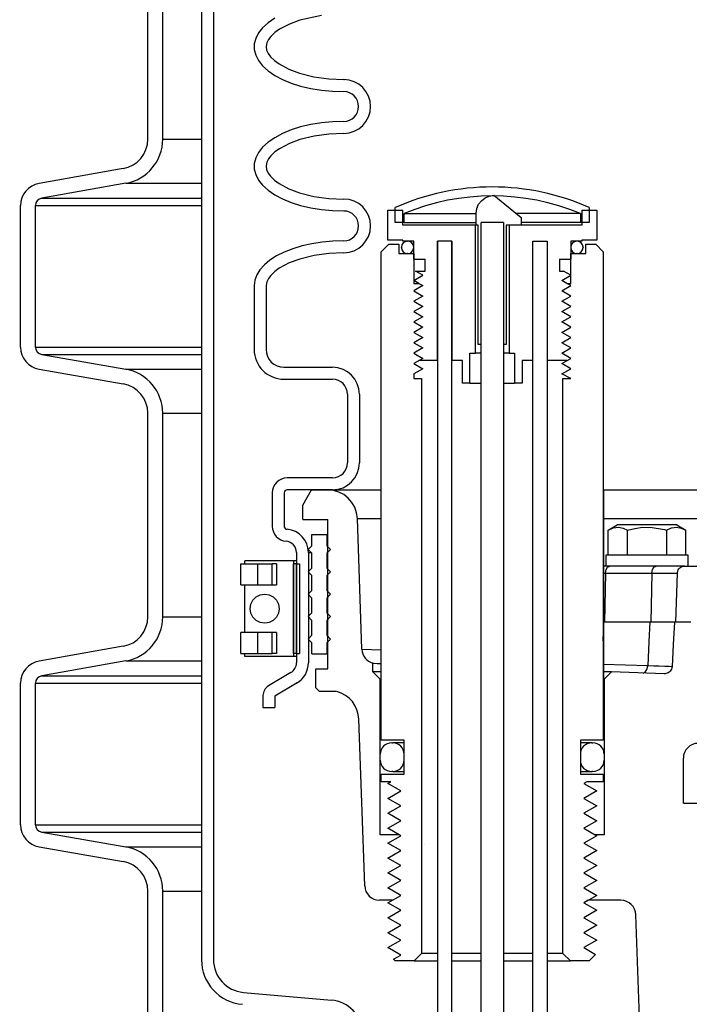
# Model space of a CAD drawing. Extents: x -169 to 2224, y 0 to 2796.
# Tile 137 of 256: x 1557.82 to 1563.42, y 405 to 413.24. Entities that reach past the tile are written whole.
import ezdxf

# ---------------------------------------------------------------- set-up
doc = ezdxf.new("R2010")
doc.units = 0
doc.header["$MEASUREMENT"] = 0
doc.header["$PDSIZE"] = 1
doc.layers.get('DEFPOINTS').update_dxf_attribs({"linetype": 'CONTINUOUS'})
for name, color, linetype in [('DIM', 3, 'CONTINUOUS'), ('PEAGRAVEL-HATCH', 3, 'CONTINUOUS'), ('SPILL-BUCKET', 1, 'CONTINUOUS')]:
    doc.layers.add(name, color=color, linetype=linetype)
doc.styles.add('SIMPLEX', font='simplex')
doc.dimstyles.new('DIM64', dxfattribs={"dimscale": 64, "dimtxt": 0.09375, "dimasz": 0.09375, "dimexe": 0.0625, "dimexo": 0.0625, "dimgap": 0.046875, "dimtad": 1, "dimdec": 4, "dimzin": 3, "dimdsep": 46, "dimlunit": 4, "dimtxsty": 'SIMPLEX', "dimcen": 0, "dimclrd": 256, "dimclre": 256, "dimclrt": 256, "dimadec": 0, "dimazin": 0, "dimtfac": 1, "dimtdec": 4, "dimtmove": 0, "dimatfit": 3, "dimfxl": 1, "dimfrac": 2, "dimtolj": 1, "dimtzin": 0, "dimarcsym": 0})

# ---------------------------------------------------------------- blocks, each defined once
blk = doc.blocks.new('*D19')
at = {"layer": 'DEFPOINTS', "color": 0, "transparency": 16777216}
for p in [(1294.3654, 414.2886), (1931.8718, 414.0074), (1931.8718, 136.5159)]:
    blk.add_point(p, dxfattribs=at)
at = {"layer": 'DIM', "lineweight": -2, "transparency": 16777216}
for p, q in [((1294.3654, 410.2886), (1294.3654, 132.5159)), ((1931.8718, 410.0074), (1931.8718, 132.5159)), ((1300.3654, 136.5159), (1925.8718, 136.5159))]:
    blk.add_line(p, q, dxfattribs=at)
at = {"layer": 'DIM', "transparency": 16777216}
for points in [[(1300.3654, 137.5159), (1300.3654, 135.5159), (1294.3654, 136.5159)], [(1925.8718, 137.5159), (1925.8718, 135.5159), (1931.8718, 136.5159)]]:
    blk.add_solid(points, dxfattribs=at)
at = {"layer": 'DIM', "transparency": 16777216, "insert": (1613.1186, 144.0873), "char_height": 6, "attachment_point": 5, "style": 'SIMPLEX'}
blk.add_mtext('\\A1;53\'-1 1/2" (F.V. TANK SLAB)', dxfattribs=at)

msp = doc.modelspace()

# ---------------------------------------------------------------- hatches: boundary and pattern name
at = {"layer": 'PEAGRAVEL-HATCH'}
h = msp.add_hatch(dxfattribs=at)
h.set_pattern_fill('AR-SAND', color=256, scale=7.5, style=0)
h.set_pattern_definition([(37.5, (1730.472, 410.757), (-0.47245, 14.4512), [0, -11.4, 0, -12.75, 0, -12.1875]), (7.5, (1730.472, 410.757), (13.2733, 21.1661), [0, -6.15, 0, -10.275, 0, -3.9375]), (327.5, (1721.247, 410.757), (23.3561, 0.04244), [0, -3.75, 0, -13.5, 0, -17.625]), (317.5, (1721.247, 410.757), (22.546, 6.5826), [0, -1.875, 0, -8.85, 0, -10.125])])
h.paths.add_polyline_path([(1517.69485, 414.00736), (1570.27181, 414.00736), (1570.27181, 410.75736), (1517.69485, 410.75736)])
h = msp.add_hatch(dxfattribs=at)
h.set_pattern_fill('AR-SAND', color=256, scale=7.5, style=0)
h.set_pattern_definition([(37.5, (1737.345, 371.258), (-0.47245, 14.4512), [0, -11.4, 0, -12.75, 0, -12.1875]), (7.5, (1737.345, 371.258), (13.2733, 21.1661), [0, -6.15, 0, -10.275, 0, -3.9375]), (327.5, (1728.12, 371.258), (23.3561, 0.04244), [0, -3.75, 0, -13.5, 0, -17.625]), (317.5, (1728.12, 371.258), (22.546, 6.5826), [0, -1.875, 0, -8.85, 0, -10.125])])
h.paths.add_polyline_path([(1517.34305, 402.16358), (1517.2252, 402.28144), (1517.30377, 402.36001), (1516.28236, 403.38142), (1516.20379, 403.30285), (1516.08594, 403.4207), (1516.08594, 403.79544), (1515.80814, 403.79544), (1515.80814, 409.69624), (1517.63241, 409.69624), (1517.68095, 409.69624), (1517.68095, 410.75736), (1563.39871, 410.75736), (1563.39871, 371.25844), (1518.80814, 371.25844, -0.4142136), (1515.80814, 374.25844), (1515.80814, 400.01755), (1516.08594, 400.01755), (1516.08594, 400.90647)])
h = msp.add_hatch(dxfattribs=at)
h.set_pattern_fill('AR-SAND', color=256, scale=7.5, style=0)
h.set_pattern_definition([(37.5, (1739.785, 351.516), (-0.47245, 14.4512), [0, -11.4, 0, -12.75, 0, -12.1875]), (7.5, (1739.785, 351.516), (13.2733, 21.1661), [0, -6.15, 0, -10.275, 0, -3.9375]), (327.5, (1730.56, 351.516), (23.35606, 0.04244), [0, -3.75, 0, -13.5, 0, -17.625]), (317.5, (1730.56, 351.516), (22.546, 6.5826), [0, -1.875, 0, -8.85, 0, -10.125])])
edge = h.paths.add_edge_path()
edge.add_line((1502.41593, 409.69624), (1506.60226, 409.69624))
edge.add_line((1506.60226, 409.69624), (1506.60226, 403.79544))
edge.add_line((1506.60226, 403.79544), (1506.32446, 403.79544))
edge.add_line((1506.32446, 403.79544), (1506.32446, 400.01755))
edge.add_line((1506.32446, 400.01755), (1506.60226, 400.01755))
edge.add_line((1506.60226, 400.01755), (1506.60226, 374.25844))
edge.add_arc((1510.60226, 374.25844), 4, 540, 630)
edge.add_line((1510.60226, 370.25844), (1558.71317, 370.25844))
edge.add_line((1558.71317, 370.25844), (1558.71317, 369.86125))
edge.add_line((1558.71317, 369.86125), (1558.8988, 369.86125))
edge.add_line((1558.8988, 369.86125), (1558.8988, 369.90728))
edge.add_line((1558.8988, 369.90728), (1559.45567, 369.90728))
edge.add_line((1559.45567, 369.90728), (1559.45567, 369.86125))
edge.add_line((1559.45567, 369.86125), (1559.96632, 369.82554))
edge.add_line((1559.96632, 369.82554), (1559.96632, 369.41265))
edge.add_line((1559.96632, 369.41265), (1560.09007, 369.41265))
edge.add_line((1560.09007, 369.41265), (1560.09007, 368.51547))
edge.add_line((1560.09007, 368.51547), (1563.85253, 368.51547))
edge.add_line((1563.85253, 368.51547), (1563.85253, 359.01592))
edge.add_arc((1562.31496, 359.94093), 1.79437, 220.906842, 328.968679, ccw=False)
edge.add_line((1560.95882, 358.76592), (1560.95882, 357.76592))
edge.add_line((1560.95882, 357.76592), (1560.07536, 357.76592))
edge.add_line((1560.07536, 357.76592), (1562.23861, 357.76592))
edge.add_line((1562.23861, 357.76592), (1562.97514, 356.45069))
edge.add_line((1562.97514, 356.45069), (1560.57536, 356.05233))
edge.add_arc((1560.82536, 356.05233), 0.25, 540, 630)
edge.add_line((1560.82536, 355.80233), (1563.43653, 355.80233))
edge.add_line((1563.43653, 355.80233), (1563.43653, 352.55385))
edge.add_line((1563.43653, 352.55385), (1553.16593, 352.55385))
edge.add_line((1553.16593, 352.55385), (1552.16593, 353.51592))
edge.add_line((1552.16593, 353.51592), (1547.16593, 353.51592))
edge.add_line((1547.16593, 353.51592), (1546.16593, 353.54703))
edge.add_line((1546.16593, 353.54703), (1536.66593, 353.54703))
edge.add_line((1536.66593, 353.54703), (1535.66593, 353.51592))
edge.add_line((1535.66593, 353.51592), (1530.66593, 353.51592))
edge.add_line((1530.66593, 353.51592), (1529.66593, 353.54456))
edge.add_line((1529.66593, 353.54456), (1520.16593, 353.54456))
edge.add_line((1520.16593, 353.54456), (1519.16593, 353.51592))
edge.add_line((1519.16593, 353.51592), (1510.00978, 353.51592))
edge.add_line((1510.00978, 353.51592), (1509.90567, 359.04592))
edge.add_arc((1503.96562, 359.37854), 5.94935, 356.794997, 432.28927)
edge.add_line((1505.77548, 365.04592), (1503.31514, 365.04592))
edge.add_line((1503.31514, 365.04592), (1503.31514, 365.39672))
edge.add_arc((1503.31514, 366.04592), 0.6492, 180, 270, ccw=False)
edge.add_line((1502.66593, 366.04592), (1502.41593, 366.04592))
edge.add_line((1502.41593, 366.04592), (1502.41593, 409.69624))

# ---------------------------------------------------------------- linework, layer by layer
at = {"layer": 'SPILL-BUCKET', "color": 1, "linetype": 'Continuous'}
for p, q in [((1559.34198, 419.5743), (1559.34198, 405.37674)), ((1559.44192, 419.5743), (1559.44192, 405.37674)), ((1558.89292, 412.24261), (1558.89292, 413.9461)), ((1559.01783, 412.24261), (1559.01783, 413.9461)), ((1559.89901, 413.21669), (1559.85366, 413.17545)), ((1559.95433, 413.25476), (1559.89901, 413.21669)), ((1560.07792, 413.20629), (1559.99499, 413.16238)), ((1560.16582, 413.23873), (1560.07792, 413.20629)), ((1560.34638, 413.27853), (1560.16582, 413.23873)), ((1559.81901, 413.13169), (1559.79561, 413.08611)), ((1559.85366, 413.17545), (1559.81901, 413.13169)), ((1559.95668, 413.1349), (1559.9224, 413.10257)), ((1559.99499, 413.16238), (1559.95668, 413.1349)), ((1559.79561, 413.08611), (1559.78381, 413.03942)), ((1559.78381, 413.03942), (1559.78381, 412.99236)), ((1559.8885, 413.04922), (1559.88231, 413.01868)), ((1559.90292, 413.07744), (1559.8885, 413.04922)), ((1559.9224, 413.10257), (1559.90292, 413.07744)), ((1559.78381, 412.99236), (1559.79561, 412.94567)), ((1559.88231, 413.01868), (1559.88674, 412.98791)), ((1559.88674, 412.98791), (1559.89998, 412.95911)), ((1559.89998, 412.95911), (1559.91888, 412.93322)), ((1559.79561, 412.94567), (1559.81901, 412.90009)), ((1559.81901, 412.90009), (1559.85366, 412.85633)), ((1559.91888, 412.93322), (1559.95264, 412.90015)), ((1559.95264, 412.90015), (1559.99069, 412.87219)), ((1559.99069, 412.87219), (1560.07341, 412.82742)), ((1559.85366, 412.85633), (1559.89901, 412.81509)), ((1559.89901, 412.81509), (1559.95433, 412.77702)), ((1560.07341, 412.82742), (1560.16139, 412.79444)), ((1560.16139, 412.79444), (1560.28265, 412.76379)), ((1559.95433, 412.77702), (1560.01876, 412.74271)), ((1560.01876, 412.74271), (1560.09128, 412.71272)), ((1560.09128, 412.71272), (1560.17075, 412.6875)), ((1560.28265, 412.76379), (1560.40646, 412.7465)), ((1560.40646, 412.7465), (1560.53182, 412.74108)), ((1560.53182, 412.74108), (1560.5378, 412.74108)), ((1560.17075, 412.6875), (1560.25591, 412.66746)), ((1560.25591, 412.66746), (1560.34543, 412.65292)), ((1560.34543, 412.65292), (1560.43788, 412.6441)), ((1560.43788, 412.6441), (1560.53182, 412.64115)), ((1560.34543, 412.37954), (1560.25591, 412.365)), ((1560.43788, 412.38836), (1560.34543, 412.37954)), ((1560.53182, 412.39132), (1560.43788, 412.38836)), ((1560.09128, 412.31975), (1560.01876, 412.28975)), ((1560.17075, 412.34496), (1560.09128, 412.31975)), ((1560.25591, 412.365), (1560.17075, 412.34496)), ((1559.89901, 412.21737), (1559.85366, 412.17613)), ((1559.95433, 412.25544), (1559.89901, 412.21737)), ((1560.01876, 412.28975), (1559.95433, 412.25544)), ((1560.16582, 412.23941), (1560.07792, 412.20697)), ((1560.28561, 412.26926), (1560.16582, 412.23941)), ((1560.4077, 412.2861), (1560.28561, 412.26926)), ((1560.53182, 412.29138), (1560.4077, 412.2861)), ((1559.81901, 412.13237), (1559.79561, 412.08679)), ((1559.85366, 412.17613), (1559.81901, 412.13237)), ((1559.95668, 412.13558), (1559.9224, 412.10326)), ((1559.99499, 412.16306), (1559.95668, 412.13558)), ((1560.07792, 412.20697), (1559.99499, 412.16306)), ((1559.79561, 412.08679), (1559.78381, 412.0401)), ((1559.8885, 412.0499), (1559.88231, 412.01936)), ((1559.90292, 412.07812), (1559.8885, 412.0499)), ((1559.9224, 412.10326), (1559.90292, 412.07812)), ((1558.68647, 411.99657), (1557.98285, 411.87251)), ((1559.78381, 412.0401), (1559.78381, 411.99304)), ((1559.78381, 411.99304), (1559.79561, 411.94635)), ((1559.88231, 412.01936), (1559.88674, 411.98859)), ((1559.88674, 411.98859), (1559.89998, 411.95979)), ((1559.79561, 411.94635), (1559.81901, 411.90077)), ((1559.81901, 411.90077), (1559.85366, 411.85701)), ((1559.89998, 411.95979), (1559.91888, 411.9339)), ((1559.91888, 411.9339), (1559.95264, 411.90083)), ((1559.95264, 411.90083), (1559.99069, 411.87287)), ((1558.70816, 411.87356), (1558.00454, 411.74949)), ((1559.85366, 411.85701), (1559.89901, 411.81577)), ((1559.89901, 411.81577), (1559.95433, 411.7777)), ((1559.99069, 411.87287), (1560.07341, 411.8281)), ((1560.07341, 411.8281), (1560.16139, 411.79512)), ((1559.95433, 411.7777), (1560.01876, 411.7434)), ((1560.01876, 411.7434), (1560.09128, 411.7134)), ((1560.16139, 411.79512), (1560.28265, 411.76447)), ((1560.28265, 411.76447), (1560.40646, 411.74719)), ((1560.40646, 411.74719), (1560.53182, 411.74176)), ((1561.6612, 411.69781), (1561.68459, 411.72829)), ((1561.68459, 411.72829), (1561.71514, 411.75139)), ((1561.71514, 411.75139), (1561.7506, 411.76634)), ((1561.7506, 411.76634), (1561.78856, 411.77312)), ((1561.78856, 411.77312), (1562.0163, 411.58652)), ((1557.82802, 410.50345), (1557.82802, 411.68798)), ((1557.95293, 410.50345), (1557.95293, 411.68798)), ((1560.09128, 411.7134), (1560.17075, 411.68818)), ((1560.17075, 411.68818), (1560.25591, 411.66814)), ((1560.25591, 411.66814), (1560.34543, 411.6536)), ((1560.34543, 411.6536), (1560.43788, 411.64478)), ((1560.43788, 411.64478), (1560.53182, 411.64183)), ((1560.90092, 411.64897), (1561.02583, 411.64897)), ((1560.90092, 411.39914), (1560.90092, 411.64897)), ((1561.02583, 411.52406), (1561.02583, 411.64897)), ((1561.64115, 411.62399), (1561.64635, 411.66224)), ((1561.64635, 411.66224), (1561.6612, 411.69781)), ((1562.52481, 411.64897), (1562.64972, 411.64897)), ((1562.52481, 411.64897), (1562.52481, 411.52406)), ((1562.64972, 411.64897), (1562.64972, 411.39914)), ((1561.64115, 411.52406), (1561.64115, 411.62399)), ((1562.0163, 411.58652), (1562.0163, 411.52406)), ((1561.63477, 411.52406), (1561.02583, 411.52406)), ((1561.63477, 410.45229), (1561.63477, 411.52406)), ((1561.65821, 411.52406), (1561.64115, 411.52406)), ((1561.65821, 410.52474), (1561.65821, 411.52406)), ((1561.68102, 410.52474), (1561.68102, 411.54619)), ((1561.86839, 411.54619), (1561.86839, 410.52474)), ((1562.0163, 411.52406), (1561.89243, 411.52406)), ((1561.89243, 411.52406), (1561.89243, 410.52474)), ((1561.91587, 411.52406), (1561.91587, 410.45229)), ((1562.52481, 411.52406), (1561.91587, 411.52406)), ((1560.44148, 411.38927), (1560.35246, 411.38111)), ((1560.53182, 411.392), (1560.44148, 411.38927)), ((1561.02583, 411.39914), (1560.90092, 411.39914)), ((1561.02583, 411.38915), (1561.02583, 411.39914)), ((1561.11827, 411.38915), (1561.02583, 411.38915)), ((1561.11827, 411.23925), (1561.11827, 411.38915)), ((1561.31563, 411.38915), (1561.31563, 400.08188)), ((1561.31563, 410.38984), (1561.31563, 411.38915)), ((1561.43555, 411.38915), (1561.31563, 411.38915)), ((1561.43555, 400.08188), (1561.43555, 411.38915)), ((1561.43555, 411.38915), (1561.43555, 410.38984)), ((1562.11509, 411.38915), (1562.23501, 411.38915)), ((1562.11509, 411.38915), (1562.23501, 411.38915)), ((1562.11509, 400.08188), (1562.11509, 411.38915)), ((1562.11509, 410.38984), (1562.11509, 411.38915)), ((1562.23501, 411.38915), (1562.23501, 410.38984)), ((1562.23501, 411.38915), (1562.23501, 400.08188)), ((1562.43237, 411.38915), (1562.43237, 411.23925)), ((1562.52481, 411.38915), (1562.43237, 411.38915)), ((1562.64972, 411.39914), (1562.52481, 411.39914)), ((1562.52481, 411.39914), (1562.52481, 411.38915)), ((1560.10606, 411.32566), (1560.03482, 411.29776)), ((1560.18352, 411.34907), (1560.10606, 411.32566)), ((1560.26605, 411.36765), (1560.18352, 411.34907)), ((1560.35246, 411.38111), (1560.26605, 411.36765)), ((1559.915, 411.23013), (1559.86818, 411.19141)), ((1559.97082, 411.26576), (1559.915, 411.23013)), ((1560.03482, 411.29776), (1559.97082, 411.26576)), ((1560.16452, 411.23969), (1560.07617, 411.20688)), ((1560.28473, 411.26979), (1560.16452, 411.23969)), ((1560.40725, 411.28675), (1560.28473, 411.26979)), ((1560.53182, 411.29207), (1560.40725, 411.28675)), ((1561.11827, 411.23925), (1561.2132, 411.23925)), ((1561.2132, 411.13932), (1561.2132, 411.23925)), ((1562.33744, 411.23925), (1562.33744, 411.13932)), ((1562.33744, 411.23925), (1562.43237, 411.23925)), ((1559.83104, 411.15014), (1559.80411, 411.10694)), ((1559.86818, 411.19141), (1559.83104, 411.15014)), ((1559.99282, 411.16235), (1559.95481, 411.13479)), ((1560.07617, 411.20688), (1559.99282, 411.16235)), ((1559.7878, 411.06243), (1559.78233, 411.01726)), ((1559.80411, 411.10694), (1559.7878, 411.06243)), ((1559.90166, 411.07692), (1559.88766, 411.04839)), ((1559.92096, 411.10232), (1559.90166, 411.07692)), ((1559.95481, 411.13479), (1559.92096, 411.10232)), ((1561.11827, 411.06087), (1561.19356, 411.10435)), ((1561.16068, 411.03639), (1561.11827, 411.06087)), ((1561.13298, 411.13932), (1561.2132, 411.13932)), ((1561.19356, 411.10435), (1561.13298, 411.13932)), ((1562.33744, 411.13932), (1562.37179, 411.13932)), ((1562.35708, 411.06087), (1562.43237, 411.10435)), ((1562.39949, 411.03639), (1562.35708, 411.06087)), ((1562.43237, 411.10435), (1562.37179, 411.13932)), ((1559.78233, 411.01726), (1559.78233, 410.48395)), ((1559.88766, 411.04839), (1559.88226, 411.01726)), ((1559.88226, 411.01726), (1559.88226, 410.48395)), ((1561.68102, 410.52474), (1561.65821, 410.52474)), ((1561.89243, 410.52474), (1561.86839, 410.52474)), ((1558.00454, 410.44195), (1558.70816, 410.31788)), ((1561.58795, 410.45229), (1561.63477, 410.45229)), ((1561.58795, 410.20246), (1561.58795, 410.45229)), ((1561.64683, 410.45229), (1561.63477, 410.45229)), ((1561.68095, 410.45229), (1561.64683, 410.45229)), ((1561.90347, 410.45229), (1561.86844, 410.45229)), ((1561.91587, 410.45229), (1561.90347, 410.45229)), ((1561.91587, 410.45229), (1561.96269, 410.45229)), ((1561.96269, 410.45229), (1561.96269, 410.20246)), ((1557.98285, 410.31893), (1558.68647, 410.19486)), ((1560.03216, 410.33405), (1560.43873, 410.33405)), ((1561.31563, 410.38984), (1561.16068, 410.38984)), ((1561.52549, 410.38984), (1561.43555, 410.38984)), ((1561.52549, 410.20246), (1561.52549, 410.38984)), ((1562.11509, 410.38984), (1562.02515, 410.38984)), ((1562.02515, 410.38984), (1562.02515, 410.20246)), ((1562.39948, 410.38984), (1562.23501, 410.38984)), ((1560.03216, 410.23412), (1560.43873, 410.23412)), ((1561.58795, 410.20246), (1561.52549, 410.20246)), ((1561.58795, 410.20246), (1561.59429, 410.20246)), ((1561.59429, 410.20246), (1561.61287, 410.20246)), ((1561.61287, 410.20246), (1561.64244, 410.20246)), ((1561.64244, 410.20246), (1561.681, 410.20246)), ((1561.86839, 410.20246), (1561.90744, 410.20246)), ((1561.90744, 410.20246), (1561.93741, 410.20246)), ((1561.93741, 410.20246), (1561.95626, 410.20246)), ((1561.95626, 410.20246), (1561.96269, 410.20246)), ((1562.02515, 410.20246), (1561.96269, 410.20246)), ((1560.56365, 410.1092), (1560.56365, 409.53384)), ((1560.66358, 410.1092), (1560.66358, 409.53384)), ((1558.89292, 408.24534), (1558.89292, 409.94883)), ((1559.01783, 408.24534), (1559.01783, 409.94883)), ((1560.43873, 409.40893), (1560.05962, 409.40893)), ((1559.9347, 409.28402), (1559.9347, 409.00296)), ((1560.03464, 409.28402), (1560.03464, 409.00296)), ((1560.43873, 409.309), (1560.05962, 409.309)), ((1560.13644, 408.78501), (1560.13644, 407.86018)), ((1560.23637, 408.78501), (1560.23637, 407.86018)), ((1559.67185, 408.51397), (1559.67185, 408.68885)), ((1559.67185, 408.68885), (1559.67804, 408.68885)), ((1559.67804, 408.68885), (1559.69629, 408.68885)), ((1559.69629, 408.68885), (1559.72564, 408.68885)), ((1559.69683, 408.68885), (1559.69879, 408.68885)), ((1559.69879, 408.68885), (1559.70464, 408.68885)), ((1559.71054, 408.71384), (1559.70464, 408.71384)), ((1559.70464, 408.68885), (1559.70464, 408.71384)), ((1559.72789, 408.71384), (1559.71054, 408.71384)), ((1559.72564, 408.68885), (1559.76455, 408.68885)), ((1559.75569, 408.71384), (1559.72789, 408.71384)), ((1559.79231, 408.71384), (1559.75569, 408.71384)), ((1559.76455, 408.68885), (1559.81098, 408.68885)), ((1559.83564, 408.71384), (1559.79231, 408.71384)), ((1559.81098, 408.68885), (1559.87495, 408.68885)), ((1559.81098, 408.68885), (1559.81098, 408.51397)), ((1559.88316, 408.71384), (1559.83564, 408.71384)), ((1559.87495, 408.68885), (1559.93283, 408.68885)), ((1559.93209, 408.71384), (1559.88316, 408.71384)), ((1559.9796, 408.71384), (1559.93209, 408.71384)), ((1559.9692, 408.68885), (1559.93282, 408.68885)), ((1559.93282, 408.51397), (1559.93282, 408.68885)), ((1559.9692, 408.68885), (1559.9692, 408.51397)), ((1560.02293, 408.71384), (1559.9796, 408.71384)), ((1560.05956, 408.71384), (1560.02293, 408.71384)), ((1560.08736, 408.71384), (1560.05956, 408.71384)), ((1560.10471, 408.71384), (1560.08736, 408.71384)), ((1560.11061, 408.71384), (1560.10471, 408.71384)), ((1560.11061, 408.71384), (1560.11061, 407.91438)), ((1560.11061, 408.68885), (1560.11104, 408.68885)), ((1560.12371, 408.71384), (1560.11062, 408.71384)), ((1560.11104, 408.68885), (1560.11146, 408.68885)), ((1560.13644, 408.68885), (1560.11146, 408.68885)), ((1560.11146, 407.93937), (1560.11146, 408.68885)), ((1560.13644, 408.71384), (1560.12371, 408.71384)), ((1560.13644, 408.68885), (1560.13644, 407.93937)), ((1560.13644, 407.93937), (1560.13644, 408.68885)), ((1560.13644, 408.68885), (1560.16142, 408.68885)), ((1560.16142, 408.68885), (1560.16142, 407.93937)), ((1559.67185, 408.51397), (1559.67804, 408.51397)), ((1559.67804, 408.51397), (1559.69629, 408.51397)), ((1559.69629, 408.51397), (1559.72564, 408.51397)), ((1559.69683, 408.51397), (1559.69879, 408.51397)), ((1559.69879, 408.51397), (1559.70464, 408.51397)), ((1559.70464, 408.11425), (1559.70464, 408.51396)), ((1559.72564, 408.51397), (1559.76455, 408.51397)), ((1559.76455, 408.51397), (1559.81098, 408.51397)), ((1559.81098, 408.51397), (1559.87495, 408.51397)), ((1559.87495, 408.51397), (1559.93282, 408.51397)), ((1559.93282, 408.51397), (1559.9692, 408.51397)), ((1560.11061, 408.51397), (1560.11104, 408.51397)), ((1560.11104, 408.51397), (1560.11145, 408.51397)), ((1560.11137, 408.40583), (1560.11063, 408.40673)), ((1559.67804, 408.11425), (1559.67185, 408.11425)), ((1559.67185, 407.93937), (1559.67185, 408.11425)), ((1559.69629, 408.11425), (1559.67804, 408.11425)), ((1559.72564, 408.11425), (1559.69629, 408.11425)), ((1559.69879, 408.11425), (1559.69683, 408.11425)), ((1559.70464, 408.11425), (1559.69879, 408.11425)), ((1559.76455, 408.11425), (1559.72564, 408.11425)), ((1559.81098, 408.11425), (1559.76455, 408.11425)), ((1559.87495, 408.11425), (1559.81098, 408.11425)), ((1559.81098, 408.11425), (1559.81098, 407.93937)), ((1559.93282, 408.11425), (1559.87495, 408.11425)), ((1559.93282, 407.93937), (1559.93282, 408.11425)), ((1559.9692, 408.11425), (1559.93282, 408.11425)), ((1559.9692, 408.11425), (1559.9692, 407.93937)), ((1560.11104, 408.11425), (1560.11061, 408.11425)), ((1560.11145, 408.11425), (1560.11104, 408.11425)), ((1558.68647, 407.99931), (1557.98285, 407.87524)), ((1559.67185, 407.93937), (1559.67804, 407.93937)), ((1559.67804, 407.93937), (1559.69629, 407.93937)), ((1559.69629, 407.93937), (1559.72564, 407.93937)), ((1559.69683, 407.93937), (1559.69879, 407.93937)), ((1559.69879, 407.93937), (1559.70464, 407.93937)), ((1559.70464, 407.91438), (1559.70464, 407.93937)), ((1559.72564, 407.93937), (1559.76455, 407.93937)), ((1559.76455, 407.93937), (1559.81098, 407.93937)), ((1559.81098, 407.93937), (1559.87495, 407.93937)), ((1559.87495, 407.93937), (1559.93283, 407.93937)), ((1559.9692, 407.93937), (1559.93282, 407.93937)), ((1560.11061, 407.93937), (1560.11104, 407.93937)), ((1560.11104, 407.93937), (1560.11146, 407.93937)), ((1560.13644, 407.93937), (1560.11146, 407.93937)), ((1560.13644, 407.93937), (1560.16142, 407.93937)), ((1558.70816, 407.87629), (1558.00454, 407.75222)), ((1559.71054, 407.91438), (1559.70464, 407.91438)), ((1559.72789, 407.91438), (1559.71054, 407.91438)), ((1559.75569, 407.91438), (1559.72789, 407.91438)), ((1559.79231, 407.91438), (1559.75569, 407.91438)), ((1559.83564, 407.91438), (1559.79231, 407.91438)), ((1559.88316, 407.91438), (1559.83564, 407.91438)), ((1559.93209, 407.91438), (1559.88316, 407.91438)), ((1559.9796, 407.91438), (1559.93209, 407.91438)), ((1560.02293, 407.91438), (1559.9796, 407.91438)), ((1560.05956, 407.91438), (1560.02293, 407.91438)), ((1560.08736, 407.91438), (1560.05956, 407.91438)), ((1560.10471, 407.91438), (1560.08736, 407.91438)), ((1560.11061, 407.91438), (1560.10471, 407.91438)), ((1560.12371, 407.91438), (1560.11062, 407.91438)), ((1560.13644, 407.91438), (1560.12371, 407.91438)), ((1560.09075, 407.77971), (1559.90232, 407.66732)), ((1557.82802, 406.50619), (1557.82802, 407.69072)), ((1557.95293, 406.50619), (1557.95293, 407.69072)), ((1560.14194, 407.69389), (1559.95656, 407.58332)), ((1559.85663, 407.58686), (1559.85663, 407.48655)), ((1559.95656, 407.58332), (1559.95656, 407.48655)), ((1559.85663, 407.48655), (1559.95656, 407.48655)), ((1560.97924, 407.19102), (1560.9524, 407.19102)), ((1561.03833, 407.19102), (1560.97924, 407.19102)), ((1560.9524, 406.95118), (1560.97926, 406.95118)), ((1560.97926, 406.95118), (1561.03833, 406.95118)), ((1558.00454, 406.44468), (1558.70816, 406.32061)), ((1560.99596, 406.42213), (1560.83846, 406.42213)), ((1562.71218, 406.42213), (1562.63659, 406.42213)), ((1557.98285, 406.32166), (1558.68647, 406.1976)), ((1558.89292, 404.74773), (1558.89292, 405.95156)), ((1559.01783, 404.74773), (1559.01783, 405.95156)), ((1562.57863, 405.87385), (1562.54154, 405.85243)), ((1562.85149, 405.87385), (1562.58227, 405.87385)), ((1563.0899, 402.50115), (1562.97633, 405.75329)), ((1559.69278, 405.10297), (1560.4288, 405.03858))]:
    msp.add_line(p, q, dxfattribs=at)
at = {"layer": 'SPILL-BUCKET', "color": 7}
for p, q in [((1559.01783, 412.24261), (1559.34198, 412.24261)), ((1558.70816, 411.87356), (1559.34198, 411.87356)), ((1558.00454, 411.74949), (1559.34198, 411.74949)), ((1557.95293, 411.68798), (1559.34198, 411.68798)), ((1561.03832, 411.62114), (1561.64115, 411.62114)), ((1562.51232, 411.62114), (1561.97404, 411.62114)), ((1561.03833, 411.5462), (1561.64115, 411.5462)), ((1562.51232, 411.5462), (1562.0163, 411.5462)), ((1557.95293, 410.50345), (1559.34198, 410.50345)), ((1558.00454, 410.44195), (1559.34198, 410.44195)), ((1558.70816, 410.31788), (1559.34198, 410.31788)), ((1559.01783, 409.94883), (1559.34198, 409.94883)), ((1560.39663, 409.309), (1560.84595, 409.309)), ((1560.6463, 409.06789), (1560.84595, 409.06789)), ((1562.70467, 408.61032), (1562.7134, 408.61032)), ((1562.7134, 408.61032), (1562.72224, 408.61032)), ((1562.72224, 408.61032), (1563.10976, 408.61032)), ((1563.10976, 408.61032), (1563.1736, 408.61032)), ((1563.1736, 408.61032), (1563.22818, 408.61032)), ((1563.22818, 408.61032), (1563.27212, 408.61032)), ((1563.27212, 408.61032), (1563.30428, 408.61032)), ((1563.30428, 408.61032), (1563.32384, 408.61032)), ((1559.01783, 408.24534), (1559.34198, 408.24534)), ((1560.6845, 407.97417), (1560.84595, 407.96866)), ((1558.70816, 407.87629), (1559.34198, 407.87629)), ((1563.07616, 407.83486), (1562.70469, 407.84783)), ((1563.12629, 407.83314), (1563.07616, 407.83486)), ((1563.17016, 407.83168), (1563.12629, 407.83314)), ((1563.21958, 407.83009), (1563.17016, 407.83168)), ((1563.25557, 407.82902), (1563.21958, 407.83009)), ((1563.27917, 407.82843), (1563.25557, 407.82902)), ((1563.27965, 407.82842), (1563.27818, 407.81814)), ((1563.27942, 407.82843), (1563.27917, 407.82843)), ((1557.95293, 407.69072), (1559.34198, 407.69072)), ((1558.00454, 407.75222), (1559.34198, 407.75222)), ((1557.95293, 406.50619), (1559.34198, 406.50619)), ((1558.00454, 406.44468), (1559.34198, 406.44468)), ((1558.70816, 406.32061), (1559.34198, 406.32061)), ((1559.01783, 405.95156), (1559.34198, 405.95156))]:
    msp.add_line(p, q, dxfattribs=at)
at = {"layer": 'SPILL-BUCKET', "color": 7, "linetype": 'Continuous'}
for p, q in [((1560.96338, 411.5462), (1560.96338, 411.67051)), ((1562.58727, 411.67051), (1562.58727, 411.5462)), ((1561.03833, 411.5462), (1561.03833, 411.62114)), ((1562.51232, 411.62114), (1562.51232, 411.5462)), ((1561.03833, 411.5462), (1560.96338, 411.5462)), ((1562.58727, 411.5462), (1562.51232, 411.5462)), ((1562.7077, 409.309), (1563.87235, 409.309)), ((1562.7077, 409.06789), (1563.87235, 409.06789)), ((1560.26635, 408.93425), (1560.39126, 408.93425)), ((1560.26635, 408.84057), (1560.26635, 408.93425)), ((1560.39126, 408.93425), (1560.39126, 408.84057)), ((1560.39339, 408.93425), (1560.39126, 408.93425)), ((1560.39974, 408.93425), (1560.39339, 408.93425)), ((1560.23512, 408.80934), (1560.26635, 408.84057)), ((1560.39339, 408.84057), (1560.39126, 408.84057)), ((1560.39126, 408.84057), (1560.42249, 408.80934)), ((1560.39974, 408.84057), (1560.39339, 408.84057)), ((1560.26635, 408.77811), (1560.23512, 408.80934)), ((1560.23637, 408.78501), (1560.24215, 408.78501)), ((1560.24215, 408.78501), (1560.25949, 408.78501)), ((1560.26635, 408.6532), (1560.26635, 408.77811)), ((1560.42249, 408.80934), (1560.39126, 408.77811)), ((1560.39126, 408.77811), (1560.39126, 408.6532)), ((1560.39339, 408.77811), (1560.39126, 408.77811)), ((1560.39974, 408.77811), (1560.39339, 408.77811)), ((1560.23512, 408.62197), (1560.26635, 408.6532)), ((1560.26635, 408.59074), (1560.23512, 408.62197)), ((1560.26635, 408.46582), (1560.26635, 408.59074)), ((1560.39339, 408.6532), (1560.39126, 408.6532)), ((1560.39126, 408.6532), (1560.42249, 408.62197)), ((1560.42249, 408.62197), (1560.39126, 408.59074)), ((1560.39126, 408.59074), (1560.39126, 408.46582)), ((1560.39339, 408.59074), (1560.39126, 408.59074)), ((1560.39974, 408.6532), (1560.39339, 408.6532)), ((1560.39974, 408.59074), (1560.39339, 408.59074)), ((1559.79915, 408.41189), (1559.83315, 408.42906)), ((1559.83315, 408.42906), (1559.87083, 408.43498)), ((1559.87083, 408.43498), (1559.9085, 408.42906)), ((1559.9085, 408.42906), (1559.9425, 408.41189)), ((1560.23512, 408.4346), (1560.26635, 408.46582)), ((1560.26635, 408.40337), (1560.23512, 408.4346)), ((1560.39126, 408.46582), (1560.42249, 408.4346)), ((1560.39339, 408.46582), (1560.39126, 408.46582)), ((1560.42249, 408.4346), (1560.39126, 408.40337)), ((1560.39974, 408.46582), (1560.39339, 408.46582)), ((1559.74889, 408.31411), (1559.75486, 408.35146)), ((1559.75486, 408.35146), (1559.77218, 408.38515)), ((1559.77218, 408.38515), (1559.79915, 408.41189)), ((1559.9425, 408.41189), (1559.96947, 408.38515)), ((1559.96947, 408.38515), (1559.98679, 408.35146)), ((1559.98679, 408.35146), (1559.99276, 408.31411)), ((1560.26635, 408.27845), (1560.26635, 408.40337)), ((1560.39126, 408.40337), (1560.39126, 408.27845)), ((1560.39339, 408.40337), (1560.39126, 408.40337)), ((1560.39974, 408.40337), (1560.39339, 408.40337)), ((1559.75486, 408.27676), (1559.74889, 408.31411)), ((1559.77218, 408.24306), (1559.75486, 408.27676)), ((1559.98679, 408.27676), (1559.96947, 408.24306)), ((1559.99276, 408.31411), (1559.98679, 408.27676)), ((1560.23512, 408.24722), (1560.26635, 408.27845)), ((1560.39126, 408.27845), (1560.42249, 408.24722)), ((1560.39339, 408.27845), (1560.39126, 408.27845)), ((1560.39974, 408.27845), (1560.39339, 408.27845)), ((1559.79915, 408.21633), (1559.77218, 408.24306)), ((1559.83315, 408.19916), (1559.79915, 408.21633)), ((1559.87083, 408.19324), (1559.83315, 408.19916)), ((1559.9085, 408.19916), (1559.87083, 408.19324)), ((1559.89428, 408.19315), (1559.89394, 408.19331)), ((1559.9425, 408.21633), (1559.9085, 408.19916)), ((1559.96947, 408.24306), (1559.9425, 408.21633)), ((1560.26635, 408.21599), (1560.23512, 408.24722)), ((1560.26635, 408.09108), (1560.26635, 408.21599)), ((1560.42249, 408.24722), (1560.39126, 408.21599)), ((1560.39339, 408.21599), (1560.39126, 408.21599)), ((1560.39126, 408.21599), (1560.39126, 408.09108)), ((1560.39974, 408.21599), (1560.39339, 408.21599)), ((1560.23512, 408.05985), (1560.26635, 408.09108)), ((1560.26635, 408.02862), (1560.23512, 408.05985)), ((1560.26635, 407.93494), (1560.26635, 408.02862)), ((1560.39126, 408.09108), (1560.42249, 408.05985)), ((1560.39339, 408.09108), (1560.39126, 408.09108)), ((1560.42249, 408.05985), (1560.39126, 408.02862)), ((1560.39126, 408.02862), (1560.39126, 407.93494)), ((1560.39339, 408.02862), (1560.39126, 408.02862)), ((1560.39974, 408.09108), (1560.39339, 408.09108)), ((1560.39974, 408.02862), (1560.39339, 408.02862)), ((1560.26635, 407.93494), (1560.39126, 407.93494)), ((1560.39339, 407.93494), (1560.39126, 407.93494)), ((1560.39974, 407.93494), (1560.39339, 407.93494)), ((1560.78385, 407.78652), (1560.776, 407.78652)), ((1560.80728, 407.78652), (1560.78385, 407.78652)), ((1560.84593, 407.78652), (1560.80728, 407.78652)), ((1560.93339, 407.19102), (1560.94339, 407.19102)), ((1560.9524, 407.19102), (1560.94339, 407.19102)), ((1562.60725, 407.19102), (1562.59824, 407.19102)), ((1562.60725, 407.19102), (1562.61724, 407.19102)), ((1560.83846, 407.04612), (1560.83846, 407.09609)), ((1561.03833, 407.04612), (1561.03833, 407.09609)), ((1562.51232, 407.09609), (1562.51232, 407.04612)), ((1562.71218, 407.09609), (1562.71218, 407.04612)), ((1560.94339, 406.95118), (1560.93339, 406.95118)), ((1560.94339, 406.95118), (1560.9524, 406.95118)), ((1562.59824, 406.95118), (1562.60725, 406.95118)), ((1562.61724, 406.95118), (1562.60725, 406.95118))]:
    msp.add_line(p, q, dxfattribs=at)
at = {"layer": 'SPILL-BUCKET', "color": 8, "linetype": 'Continuous'}
for p, q in [((1561.86839, 411.54619), (1561.68102, 411.54619)), ((1561.86839, 411.54619), (1561.68102, 411.54619)), ((1561.68102, 403.30182), (1561.68102, 411.54619)), ((1561.86839, 411.54619), (1561.86901, 403.30182)), ((1561.31563, 405.42972), (1561.18373, 405.42972)), ((1561.681, 405.42972), (1561.43555, 405.42972)), ((1562.11509, 405.42972), (1561.86838, 405.42972)), ((1562.36692, 405.42972), (1562.23501, 405.42972)), ((1561.12127, 405.36727), (1561.31563, 405.36727)), ((1561.43555, 405.36727), (1561.68107, 405.36727)), ((1561.86843, 405.36727), (1562.11509, 405.36727)), ((1562.23501, 405.36727), (1562.42937, 405.36727))]:
    msp.add_line(p, q, dxfattribs=at)
at = {"layer": 'SPILL-BUCKET', "color": 3, "linetype": 'Continuous'}
for p, q in [((1561.06581, 411.38915), (1561.0678, 411.38915)), ((1561.01534, 411.33669), (1561.01534, 411.33869)), ((1561.11827, 411.33669), (1561.11827, 411.33869)), ((1562.43237, 411.33869), (1562.43237, 411.33669)), ((1562.5353, 411.33869), (1562.5353, 411.33669)), ((1561.0678, 411.28622), (1561.06581, 411.28622)), ((1562.48483, 411.28622), (1562.48284, 411.28622))]:
    msp.add_line(p, q, dxfattribs=at)
at = {"layer": 'SPILL-BUCKET', "linetype": 'Continuous'}
for p, q in [((1560.18891, 409.17918), (1560.26385, 409.309)), ((1560.26385, 409.309), (1560.39663, 409.309)), ((1562.70489, 409.309), (1562.70489, 407.59181)), ((1560.18891, 409.05917), (1560.18891, 409.17918)), ((1560.18891, 409.05917), (1560.39976, 409.05917)), ((1560.39976, 407.81002), (1560.39976, 409.05917)), ((1560.6845, 407.97417), (1560.6463, 409.06789)), ((1562.7459, 408.97123), (1562.8206, 409.01436)), ((1563.32026, 409.01436), (1562.8206, 409.01436)), ((1563.32026, 409.01436), (1563.39497, 408.97123)), ((1562.7459, 408.97123), (1562.78839, 408.99031)), ((1562.7459, 408.76453), (1562.7459, 408.97123)), ((1562.78839, 408.99031), (1562.8328, 408.9962)), ((1562.8328, 408.9962), (1562.87054, 408.98873)), ((1562.87054, 408.98873), (1562.90817, 408.97123)), ((1562.90817, 408.97123), (1562.96914, 408.98611)), ((1562.90817, 408.76453), (1562.90817, 408.97123)), ((1562.96914, 408.98611), (1563.03189, 408.99481)), ((1563.03189, 408.99481), (1563.11473, 408.99433)), ((1563.11473, 408.99433), (1563.19864, 408.98025)), ((1563.19864, 408.98025), (1563.21572, 408.97593)), ((1563.21572, 408.97593), (1563.2327, 408.97123)), ((1563.2327, 408.97123), (1563.2752, 408.99031)), ((1563.2327, 408.97123), (1563.2327, 408.76453)), ((1563.2752, 408.99031), (1563.31961, 408.9962)), ((1563.31961, 408.9962), (1563.35735, 408.98873)), ((1563.35735, 408.98873), (1563.39497, 408.97123)), ((1563.39497, 408.76453), (1563.39497, 408.97123)), ((1562.72917, 408.6706), (1562.72917, 408.76453)), ((1562.72917, 408.76453), (1563.4117, 408.76453)), ((1563.4117, 408.76453), (1563.4117, 408.6706)), ((1562.73069, 408.6706), (1562.70468, 408.6706)), ((1562.75805, 408.6706), (1562.73069, 408.6706)), ((1562.7405, 408.66259), (1562.75805, 408.6706)), ((1563.14556, 408.6706), (1562.75805, 408.6706)), ((1563.12801, 408.66259), (1563.14556, 408.6706)), ((1563.21853, 408.6706), (1563.14556, 408.6706)), ((1563.28064, 408.6706), (1563.21853, 408.6706)), ((1563.33024, 408.6706), (1563.28064, 408.6706)), ((1563.366, 408.6706), (1563.33024, 408.6706)), ((1563.3652, 408.66676), (1563.37555, 408.66956)), ((1563.38696, 408.6706), (1563.366, 408.6706)), ((1563.37555, 408.66956), (1563.38624, 408.67059)), ((1563.38624, 408.67059), (1563.3866, 408.6706)), ((1563.3866, 408.6706), (1563.38696, 408.6706)), ((1563.38696, 408.6706), (1563.67775, 408.6706)), ((1562.72224, 408.61032), (1562.71407, 408.20217)), ((1562.72224, 408.61032), (1562.72745, 408.64062)), ((1562.72745, 408.64062), (1562.7405, 408.66259)), ((1563.10976, 408.61032), (1563.10158, 408.20217)), ((1563.10976, 408.61032), (1563.11496, 408.64062)), ((1563.11496, 408.64062), (1563.12801, 408.66259)), ((1563.32384, 408.61032), (1563.30941, 408.20217)), ((1563.32384, 408.61032), (1563.32494, 408.61989)), ((1563.32494, 408.61989), (1563.3275, 408.62918)), ((1563.3275, 408.62918), (1563.33186, 408.63863)), ((1563.33186, 408.63863), (1563.33772, 408.64723)), ((1563.33772, 408.64723), (1563.34499, 408.65479)), ((1563.34499, 408.65479), (1563.35341, 408.66104)), ((1563.35341, 408.66104), (1563.35916, 408.66421)), ((1563.35916, 408.66421), (1563.3652, 408.66676)), ((1562.70469, 408.04606), (1562.70938, 408.20217)), ((1563.43669, 408.20217), (1562.71407, 408.20217)), ((1563.09514, 408.20217), (1563.0867, 408.03898)), ((1563.30085, 408.20217), (1563.29028, 408.01529)), ((1563.0867, 408.03898), (1563.07616, 407.83486)), ((1563.29028, 408.01529), (1563.27965, 407.82842)), ((1560.776, 407.78652), (1560.776, 407.85815)), ((1560.78517, 407.85627), (1560.77606, 407.85814)), ((1560.81163, 407.85346), (1560.78517, 407.85627)), ((1560.84596, 407.85226), (1560.81163, 407.85346)), ((1560.29821, 407.81002), (1560.39976, 407.81002)), ((1560.29821, 407.65172), (1560.29821, 407.81002)), ((1560.776, 407.78652), (1560.83846, 407.72406)), ((1562.71721, 407.78652), (1562.70467, 407.78652)), ((1562.72855, 407.78652), (1562.70469, 407.78735)), ((1562.71218, 407.72406), (1562.77308, 407.78497)), ((1562.72855, 407.78652), (1562.71721, 407.78652)), ((1562.75321, 407.78566), (1562.72855, 407.78652)), ((1562.7681, 407.78514), (1562.75321, 407.78566)), ((1562.77308, 407.78497), (1562.7681, 407.78514)), ((1563.21382, 407.76958), (1562.77308, 407.78497)), ((1563.0382, 407.77571), (1563.05608, 407.78312)), ((1563.05608, 407.78312), (1563.06992, 407.80469)), ((1563.06992, 407.80469), (1563.07616, 407.83486)), ((1563.2208, 407.76971), (1563.21382, 407.76958)), ((1563.22772, 407.77058), (1563.2208, 407.76971)), ((1563.238, 407.77333), (1563.22772, 407.77058)), ((1563.24769, 407.77773), (1563.238, 407.77333)), ((1563.25637, 407.78357), (1563.24769, 407.77773)), ((1563.26397, 407.79076), (1563.25637, 407.78357)), ((1563.27022, 407.79905), (1563.26397, 407.79076)), ((1563.27501, 407.80825), (1563.27022, 407.79905)), ((1563.27818, 407.81814), (1563.27501, 407.80825)), ((1560.83846, 406.42213), (1560.83846, 407.72406)), ((1560.83846, 407.72406), (1560.84034, 407.72406)), ((1560.84034, 407.72406), (1560.84596, 407.72406)), ((1562.70469, 407.72406), (1562.71031, 407.72406)), ((1562.71031, 407.72406), (1562.71218, 407.72406)), ((1562.71218, 407.72406), (1562.71218, 406.42213)), ((1560.32728, 407.62265), (1560.29821, 407.65172)), ((1560.32728, 407.62265), (1560.46996, 407.62265)), ((1560.68313, 406.69171), (1560.65878, 407.38902)), ((1562.57138, 407.19102), (1562.51232, 407.19102)), ((1562.59824, 407.19102), (1562.57138, 407.19102)), ((1563.37423, 406.68745), (1563.37423, 407.0622)), ((1562.51232, 406.95118), (1562.5714, 406.95118)), ((1562.5714, 406.95118), (1562.59824, 406.95118)), ((1560.70748, 405.9944), (1560.68313, 406.69171)), ((1563.37423, 406.68745), (1563.63967, 406.68745)), ((1560.938, 405.87385), (1560.83232, 405.87385))]:
    msp.add_line(p, q, dxfattribs=at)
at = {"layer": 'SPILL-BUCKET', "color": 1, "linetype": 'Continuous'}
msp.add_lwpolyline([(1561.0091, 405.91489), (1560.90092, 405.97735), (1561.0091, 406.03981), (1560.90092, 406.10226), (1561.0091, 406.16472), (1560.90092, 406.22718), (1561.0091, 406.28964), (1560.90092, 406.35209), (1561.0091, 406.41455), (1560.90092, 406.47701), (1561.0091, 406.53946), (1560.90092, 406.60192), (1561.0091, 406.66438), (1560.90092, 406.72684), (1561.0091, 406.78929), (1560.90092, 406.85175), (1560.92601, 406.86624), (1560.90092, 406.86624), (1560.84595, 406.86624), (1560.84595, 406.9287), (1561.03833, 406.9287), (1561.03833, 407.21351), (1560.84595, 407.21351), (1560.84595, 411.30071), (1560.90841, 411.36317), (1560.99335, 411.36317), (1560.99335, 411.28622), (1561.11827, 411.28622), (1561.11827, 411.03639), (1561.16068, 411.03639), (1561.19356, 411.01741), (1561.11827, 410.97393), (1561.19356, 410.93046), (1561.11827, 410.88699), (1561.19356, 410.84352), (1561.11827, 410.80005), (1561.19356, 410.75658), (1561.11827, 410.71311), (1561.19356, 410.66964), (1561.11827, 410.62617), (1561.19356, 410.5827), (1561.11827, 410.53923), (1561.19356, 410.49576), (1561.11935, 410.45167), (1561.19356, 410.40882), (1561.11827, 410.36535), (1561.19356, 410.32188), (1561.11827, 410.27841), (1561.11827, 410.23894), (1561.18373, 410.23894), (1561.18373, 405.42972), (1561.12127, 405.36727), (1560.96338, 405.36727), (1560.9497, 405.38094), (1561.0091, 405.41523), (1560.90092, 405.47769), (1561.0091, 405.54015), (1560.90092, 405.6026), (1561.0091, 405.66506), (1560.90092, 405.72752), (1561.0091, 405.78998), (1560.90092, 405.85243)], close=True, dxfattribs=at)
at = {"layer": 'SPILL-BUCKET', "linetype": 'Continuous'}
msp.add_lwpolyline([(1562.36692, 405.42972), (1562.36692, 410.23894), (1562.43237, 410.23894), (1562.35708, 410.27841), (1562.43237, 410.32188), (1562.35708, 410.36535), (1562.43237, 410.40882), (1562.35708, 410.45229), (1562.43237, 410.49576), (1562.35708, 410.53923), (1562.43237, 410.5827), (1562.35708, 410.62617), (1562.43237, 410.66964), (1562.35708, 410.71311), (1562.43237, 410.75658), (1562.35708, 410.80005), (1562.43237, 410.84352), (1562.35708, 410.88699), (1562.43237, 410.93046), (1562.35708, 410.97393), (1562.43237, 411.01741), (1562.39949, 411.03639), (1562.43237, 411.03639), (1562.43237, 411.28622), (1562.55728, 411.28622), (1562.55728, 411.36317), (1562.64223, 411.36317), (1562.70469, 411.30071), (1562.70469, 407.21351), (1562.51232, 407.21351), (1562.51232, 406.9287), (1562.70469, 406.9287), (1562.70469, 406.86624), (1562.64972, 406.86624), (1562.56664, 406.86624), (1562.56664, 406.86624), (1562.54154, 406.85175), (1562.64972, 406.78929), (1562.54154, 406.72684), (1562.64972, 406.66438), (1562.54154, 406.60192), (1562.64972, 406.53946), (1562.54154, 406.47701), (1562.64972, 406.41455), (1562.54154, 406.35209), (1562.64972, 406.28964), (1562.54154, 406.22718), (1562.64972, 406.16472), (1562.54154, 406.10226), (1562.64972, 406.03981), (1562.54154, 405.97735), (1562.64972, 405.91489), (1562.54154, 405.85243), (1562.64972, 405.78998), (1562.54154, 405.72752), (1562.64972, 405.66506), (1562.54154, 405.6026), (1562.64972, 405.54015), (1562.54154, 405.47769), (1562.64054, 405.42054), (1562.58727, 405.36727), (1562.42937, 405.36727)], close=True, dxfattribs=at)
at = {"layer": 'SPILL-BUCKET', "color": 1, "linetype": 'Continuous'}
for centre, radius, start, end in [((1560.53182, 412.51623), 0.22485, 270, 90), ((1560.53182, 412.51623), 0.12491, 270, 90), ((1558.64309, 412.24261), 0.24983, 279.999999, 0), ((1558.64309, 412.24261), 0.37474, 280, 0), ((1558.01539, 411.68798), 0.18737, 100, 180), ((1558.01539, 411.68798), 0.06246, 99.999999, 180), ((1560.53182, 411.51691), 0.22485, 270, 90), ((1560.53182, 411.51691), 0.12491, 270, 90), ((1558.01539, 410.50345), 0.18737, 180, 260), ((1558.01539, 410.50345), 0.06246, 180, 260.000001), ((1560.03216, 410.48395), 0.24983, 180, 270), ((1560.03216, 410.48395), 0.1499, 180, 270), ((1558.64309, 409.94883), 0.37474, 0, 80), ((1560.43873, 410.1092), 0.22485, 0, 90), ((1560.43873, 410.1092), 0.12491, 0, 90), ((1558.64309, 409.94883), 0.24983, 0, 80.000001), ((1560.43873, 409.53384), 0.22485, 270, 0), ((1560.43873, 409.53384), 0.12491, 270, 0), ((1560.05962, 409.28402), 0.12491, 90, 180), ((1560.05962, 409.28402), 0.02498, 90, 180), ((1560.05962, 409.00296), 0.12491, 180, 265.575644), ((1560.05962, 409.00296), 0.02498, 180, 265.575644), ((1560.04275, 408.78501), 0.19362, 0, 85.575644), ((1560.04275, 408.78501), 0.09369, 0, 85.575644), ((1558.64309, 408.24534), 0.24983, 279.999999, 0), ((1558.64309, 408.24534), 0.37474, 280, 0), ((1558.01539, 407.69072), 0.18737, 100, 180), ((1560.04275, 407.86018), 0.09369, 300.816131, 0), ((1560.04275, 407.86018), 0.19362, 300.816129, 0), ((1558.01539, 407.69072), 0.06246, 99.999999, 180), ((1559.95032, 407.58686), 0.09369, 120.816131, 180), ((1558.01539, 406.50619), 0.18737, 180, 260), ((1558.01539, 406.50619), 0.06246, 180, 260.000001), ((1558.64309, 405.95156), 0.37474, 0, 80), ((1558.64309, 405.95156), 0.24983, 0, 80.000001), ((1562.85149, 405.74893), 0.12491, 2, 90), ((1559.71673, 405.37674), 0.37474, 180, 265), ((1559.71673, 405.37674), 0.27481, 180, 265), ((1560.40376, 404.75237), 0.2873, 280, 85)]:
    msp.add_arc(centre, radius, start, end, dxfattribs=at)
at = {"layer": 'SPILL-BUCKET', "color": 7, "linetype": 'Continuous'}
for centre, radius, start, end in [((1561.77532, 409.84423), 1.99863, 90, 113.969481), ((1561.77532, 409.84423), 1.99863, 66.030519, 90), ((1561.77532, 409.84423), 1.92369, 67.473116, 112.526884), ((1560.93339, 407.09609), 0.09494, 90, 180), ((1560.94339, 407.09609), 0.09494, 0, 90), ((1562.60725, 407.09609), 0.09494, 90, 180), ((1562.61724, 407.09609), 0.09494, 0, 90), ((1560.93339, 407.04612), 0.09494, 180, 270), ((1560.94339, 407.04612), 0.09494, 270, 0), ((1562.60725, 407.04612), 0.09494, 180, 270), ((1562.61724, 407.04612), 0.09494, 270, 0)]:
    msp.add_arc(centre, radius, start, end, dxfattribs=at)
at = {"layer": 'SPILL-BUCKET', "color": 7}
for centre, start, end in [((1561.06581, 411.33869), 90, 180), ((1561.0678, 411.33869), 0, 90), ((1562.48284, 411.33869), 90, 180), ((1562.48483, 411.33869), 0, 90), ((1561.06581, 411.33669), 180, 270), ((1561.0678, 411.33669), 270, 0), ((1562.48284, 411.33669), 180, 270), ((1562.48483, 411.33669), 270, 0)]:
    msp.add_arc(centre, 0.05047, start, end, dxfattribs=at)
at = {"layer": 'SPILL-BUCKET', "linetype": 'Continuous'}
for centre, radius, start, end in [((1560.39663, 409.05917), 0.24983, 2, 90), ((1560.80934, 407.97853), 0.12491, 182, 254.523298), ((1560.4091, 407.3803), 0.24983, 2, 75.114191), ((1563.49914, 407.0622), 0.12491, 90, 180), ((1560.83232, 405.99876), 0.12491, 182, 270)]:
    msp.add_arc(centre, radius, start, end, dxfattribs=at)

# ---------------------------------------------------------------- dimensions: what is measured, and where the dimension line sits
at = {"layer": 'DIM'}
dim = msp.add_linear_dim(base=(1931.87181, 136.51592), p1=(1294.36544, 414.28861), p2=(1931.87181, 414.00736), angle=0, text='<> (F.V. TANK SLAB)', dimstyle='DIM64', dxfattribs=at)
dim.commit()
dim.dimension.update_dxf_attribs({"geometry": '*D19', "text_midpoint": (1613.11863, 144.08735)})

doc.saveas('drawing.dxf')
